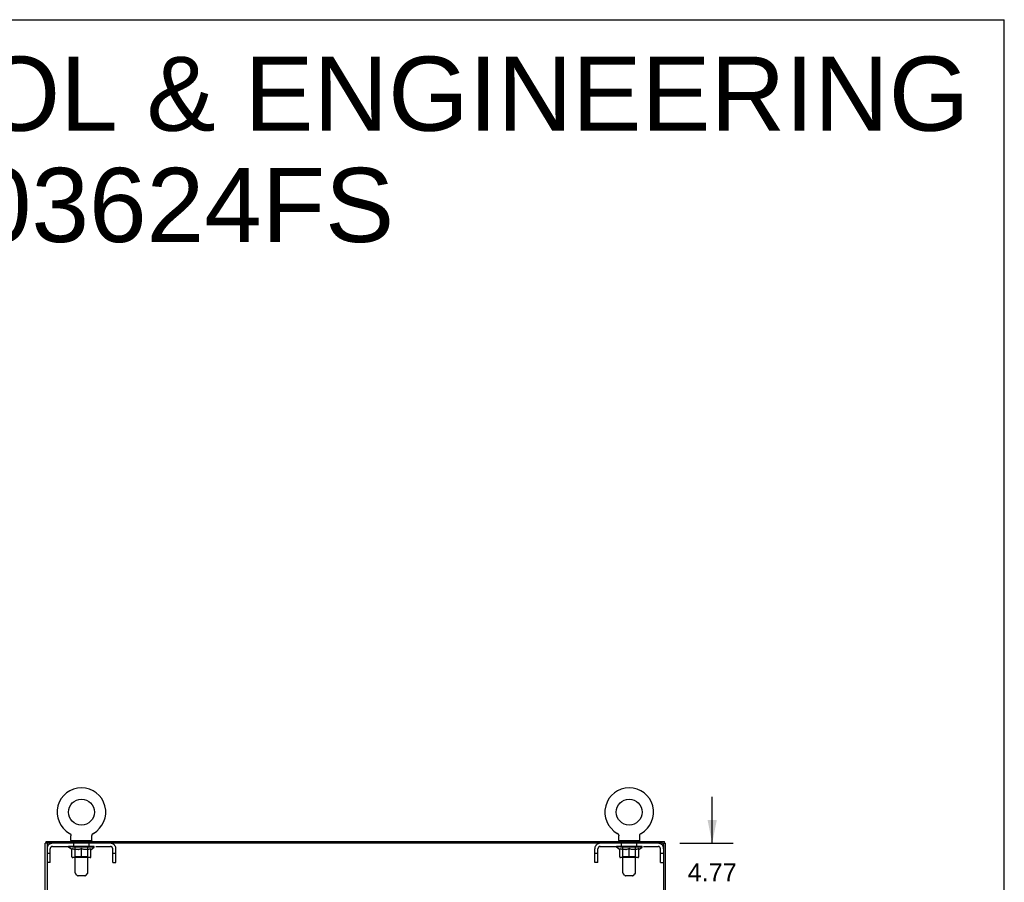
# Model space of a CAD drawing. Header units: inches. Extents: x 0 to 229, y 0 to 148.
# Tile 11 of 11: x 171 to 229, y 98 to 148. Entities that reach past the tile are written whole.
import ezdxf

# ---------------------------------------------------------------- set-up
doc = ezdxf.new("R2010")
doc.units = ezdxf.units.IN
doc.header["$LTSCALE"] = 12.573106
doc.header["$MEASUREMENT"] = 0
doc.linetypes.add('HIDDEN', pattern=[0.2, 0.1, -0.1])
doc.layers.get('0').update_dxf_attribs({"linetype": 'CONTINUOUS'})
for name, color, linetype in [('02___PRT_ALL_AXES', 7, 'CONTINUOUS'), ('DEFAULT_2', 8, 'HIDDEN'), ('DIMENSIONS', 7, 'CONTINUOUS')]:
    doc.layers.add(name, color=color, linetype=linetype)
doc.styles.get("Standard").update_dxf_attribs({"font": 'arial.ttf'})
doc.dimstyles.new('DIMSTYLE_1', dxfattribs={"dimtxt": 1.048879, "dimasz": 1.344717, "dimexe": 0.09, "dimexo": 0.07, "dimgap": 0.039, "dimtad": 0, "dimtih": 1, "dimtoh": 1, "dimzin": 4, "dimdsep": 46, "dimtxsty": 'Standard', "dimblk": '_FILLED', "dimblk1": '_FILLED', "dimblk2": '_FILLED', "dimcen": 0.09, "dimazin": 1, "dimtfac": 1, "dimtdec": 3, "dimtofl": 0, "dimtmove": 0, "dimatfit": 3, "dimldrblk": '_FILLED', "dimfxl": 1, "dimtolj": 1, "dimtzin": 4, "dimarcsym": 0})

# ---------------------------------------------------------------- blocks, each defined once
blk = doc.blocks.new('_FILLED')
at = {"color": 0, "linetype": 'ByBlock'}
blk.add_solid([(0, 0), (-1, 0.2), (-1, -0.2)], dxfattribs=at)
blk = doc.blocks.new('*D8')
at = {"layer": 'DIMENSIONS', "color": 2, "linetype": 'Continuous'}
for p, q in [((211.647, 100.136), (211.647, 102.825)), ((209.763, 100.136), (212.857, 100.136)), ((209.667, 95.365), (212.857, 95.365)), ((211.647, 95.365), (211.647, 92.675))]:
    blk.add_line(p, q, dxfattribs=at)
at = {"layer": 'DIMENSIONS', "color": 2, "linetype": 'Continuous', "xscale": 1.3447171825, "yscale": 1.3447171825, "zscale": 1.3447171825}
for p, rotation in [((211.647, 100.136), 270), ((211.647, 95.365), 90)]:
    blk.add_blockref('_FILLED', p, dxfattribs=dict(at, rotation=rotation))
at = {"layer": 'DIMENSIONS', "color": 2, "linetype": 'Continuous', "insert": (211.647, 98.978), "char_height": 1.0489, "width": 2.8503, "attachment_point": 2, "line_spacing_factor": 0.9}
blk.add_mtext('4.77\\PI.D.', dxfattribs=at)

msp = doc.modelspace()

# ---------------------------------------------------------------- linework, layer by layer
at = {"color": 7, "linetype": 'Continuous'}
for p, q in [((0, 147.919), (228.602, 147.919)), ((228.602, 0), (228.602, 147.919)), ((174.347, 100.712), (174.347, 100.712)), ((174.347, 100.712), (174.352, 100.709)), ((174.349, 100.711), (174.348, 100.712)), ((174.352, 100.709), (174.357, 100.706)), ((174.357, 100.706), (174.362, 100.702)), ((174.362, 100.702), (174.367, 100.699)), ((174.367, 100.699), (174.372, 100.695)), ((174.371, 100.695), (174.376, 100.691)), ((174.376, 100.691), (174.38, 100.687)), ((174.38, 100.687), (174.385, 100.683)), ((174.384, 100.683), (174.389, 100.678)), ((174.388, 100.678), (174.392, 100.674)), ((174.392, 100.674), (174.396, 100.669)), ((174.399, 100.664), (174.403, 100.659)), ((174.403, 100.659), (174.406, 100.654)), ((174.406, 100.654), (174.409, 100.649)), ((174.409, 100.649), (174.412, 100.644)), ((174.411, 100.644), (174.414, 100.638)), ((174.414, 100.638), (174.416, 100.633)), ((174.416, 100.633), (174.418, 100.627)), ((174.418, 100.627), (174.42, 100.621)), ((174.42, 100.621), (174.422, 100.616)), ((174.422, 100.616), (174.423, 100.61)), ((174.423, 100.61), (174.425, 100.604)), ((174.425, 100.604), (174.426, 100.598)), ((174.426, 100.598), (174.426, 100.592)), ((174.426, 100.592), (174.427, 100.586)), ((174.427, 100.586), (174.427, 100.58)), ((175.648, 100.592), (175.649, 100.598)), ((175.648, 100.586), (175.648, 100.592)), ((175.649, 100.598), (175.65, 100.604)), ((175.65, 100.604), (175.651, 100.61)), ((175.651, 100.61), (175.653, 100.616)), ((175.653, 100.616), (175.654, 100.621)), ((175.654, 100.621), (175.656, 100.627)), ((175.656, 100.627), (175.658, 100.633)), ((175.658, 100.633), (175.66, 100.638)), ((175.66, 100.638), (175.663, 100.644)), ((175.663, 100.644), (175.666, 100.649)), ((175.666, 100.649), (175.669, 100.654)), ((175.669, 100.654), (175.672, 100.659)), ((175.672, 100.659), (175.675, 100.664)), ((175.675, 100.664), (175.679, 100.669)), ((175.678, 100.669), (175.682, 100.674)), ((175.682, 100.674), (175.686, 100.678)), ((175.686, 100.678), (175.69, 100.683)), ((175.69, 100.683), (175.694, 100.687)), ((175.694, 100.687), (175.699, 100.691)), ((175.698, 100.691), (175.703, 100.695)), ((175.703, 100.695), (175.708, 100.699)), ((175.707, 100.699), (175.712, 100.702)), ((175.712, 100.702), (175.717, 100.706)), ((175.717, 100.706), (175.722, 100.709)), ((175.717, 100.706), (175.719, 100.707)), ((175.722, 100.709), (175.727, 100.712)), ((175.727, 100.712), (175.725, 100.711)), ((175.727, 100.712), (175.727, 100.712)), ((175.727, 100.712), (175.727, 100.712)), ((206.139, 100.712), (206.139, 100.712)), ((206.139, 100.712), (206.144, 100.709)), ((206.141, 100.711), (206.14, 100.712)), ((206.144, 100.709), (206.149, 100.706)), ((206.149, 100.706), (206.154, 100.702)), ((206.154, 100.702), (206.159, 100.699)), ((206.159, 100.699), (206.164, 100.695)), ((206.163, 100.695), (206.168, 100.691)), ((206.168, 100.691), (206.172, 100.687)), ((206.172, 100.687), (206.177, 100.683)), ((206.176, 100.683), (206.181, 100.678)), ((206.18, 100.678), (206.184, 100.674)), ((206.184, 100.674), (206.188, 100.669)), ((206.188, 100.669), (206.192, 100.664)), ((206.191, 100.664), (206.195, 100.659)), ((206.195, 100.659), (206.198, 100.654)), ((206.198, 100.654), (206.201, 100.649)), ((206.201, 100.649), (206.204, 100.644)), ((206.203, 100.644), (206.206, 100.638)), ((206.206, 100.638), (206.208, 100.633)), ((206.208, 100.633), (206.21, 100.627)), ((206.21, 100.627), (206.212, 100.621)), ((206.212, 100.621), (206.214, 100.616)), ((206.214, 100.616), (206.215, 100.61)), ((206.215, 100.61), (206.217, 100.604)), ((206.217, 100.604), (206.218, 100.598)), ((206.218, 100.598), (206.218, 100.592)), ((206.218, 100.592), (206.219, 100.586)), ((206.219, 100.586), (206.219, 100.58)), ((207.44, 100.592), (207.441, 100.598)), ((207.44, 100.586), (207.44, 100.592)), ((207.441, 100.598), (207.442, 100.604)), ((207.442, 100.604), (207.443, 100.61)), ((207.443, 100.61), (207.445, 100.616)), ((207.445, 100.616), (207.446, 100.621)), ((207.446, 100.621), (207.448, 100.627)), ((207.448, 100.627), (207.45, 100.633)), ((207.45, 100.633), (207.452, 100.638)), ((207.452, 100.638), (207.455, 100.644)), ((207.455, 100.644), (207.458, 100.649)), ((207.458, 100.649), (207.461, 100.654)), ((207.461, 100.654), (207.464, 100.659)), ((207.464, 100.659), (207.467, 100.664)), ((207.467, 100.664), (207.471, 100.669)), ((207.47, 100.669), (207.474, 100.674)), ((207.474, 100.674), (207.478, 100.678)), ((207.478, 100.678), (207.482, 100.683)), ((207.482, 100.683), (207.486, 100.687)), ((207.486, 100.687), (207.491, 100.691)), ((207.49, 100.691), (207.495, 100.695)), ((207.495, 100.695), (207.5, 100.699)), ((207.499, 100.699), (207.504, 100.702)), ((207.504, 100.702), (207.509, 100.706)), ((207.509, 100.706), (207.514, 100.709)), ((207.509, 100.706), (207.511, 100.707)), ((207.514, 100.709), (207.519, 100.712)), ((207.519, 100.712), (207.517, 100.711)), ((207.519, 100.712), (207.519, 100.712)), ((207.519, 100.712), (207.519, 100.712)), ((173.097, 100.136), (172.933, 100.136)), ((172.985, 100.136), (172.985, 100.24)), ((173.037, 100.136), (173.037, 100.095)), ((174.427, 100.58), (174.427, 100.575)), ((174.427, 100.29), (174.427, 100.575)), ((174.442, 100.27), (174.442, 100.24)), ((175.632, 100.27), (174.442, 100.27)), ((175.632, 100.27), (175.632, 100.24)), ((175.647, 100.29), (175.647, 100.575)), ((206.219, 100.58), (206.219, 100.575)), ((206.219, 100.29), (206.219, 100.575)), ((206.234, 100.27), (206.234, 100.24)), ((207.424, 100.27), (206.234, 100.27)), ((207.424, 100.27), (207.424, 100.24)), ((207.439, 100.29), (207.439, 100.575)), ((208.767, 100.136), (208.933, 100.136)), ((208.829, 100.073), (208.829, 100.136)), ((208.881, 100.136), (208.881, 100.24))]:
    msp.add_line(p, q, dxfattribs=at)
at = {"color": 3, "linetype": 'Continuous'}
for p, q in [((172.933, 10.344), (172.933, 100.136)), ((172.985, 100.24), (208.881, 100.24)), ((173.037, 100.076), (173.037, 10.404)), ((208.767, 100.136), (173.097, 100.136)), ((208.829, 100.073), (208.829, 10.406)), ((208.933, 10.344), (208.933, 100.136))]:
    msp.add_line(p, q, dxfattribs=at)
at = {"color": 7, "linetype": 'Continuous'}
for points in [[(174.396, 100.669), (174.4, 100.664), (174.403, 100.659)], [(175.647, 100.575), (175.647, 100.58), (175.648, 100.586)], [(175.647, 100.575), (175.647, 100.58), (175.648, 100.586)], [(207.439, 100.575), (207.439, 100.58), (207.44, 100.586)], [(207.439, 100.575), (207.439, 100.58), (207.44, 100.586)]]:
    msp.add_lwpolyline(points, dxfattribs=at)
for centre in [(175.037, 101.942), (206.829, 101.942)]:
    msp.add_circle(centre, 0.75, dxfattribs=at)
for centre, radius, start, end in [((175.037, 101.942), 1.41, 299.2655, 240.7345), ((206.829, 101.942), 1.41, 299.2655, 240.7345), ((174.447, 100.29), 0.02, 180, 263.0769), ((175.627, 100.29), 0.02, 276.9231, 360), ((206.239, 100.29), 0.02, 180, 263.0769), ((207.419, 100.29), 0.02, 276.9231, 360)]:
    msp.add_arc(centre, radius, start, end, dxfattribs=at)
at = {"color": 3, "linetype": 'Continuous'}
for centre, radius, start, end in [((173.097, 100.076), 0.06, 90, 180), ((208.767, 100.073), 0.0625, 0, 90)]:
    msp.add_arc(centre, radius, start, end, dxfattribs=at)
at = {"layer": '02___PRT_ALL_AXES', "color": 8, "linetype": 'HIDDEN'}
for p, q in [((174.6, 99.949), (174.6, 100.136)), ((175.475, 100.136), (174.6, 100.136)), ((175.475, 99.949), (175.475, 100.136)), ((206.392, 99.949), (206.392, 100.136)), ((207.267, 100.136), (206.392, 100.136)), ((207.267, 99.949), (207.267, 100.136)), ((175.475, 99.949), (174.6, 99.949)), ((207.267, 99.949), (206.392, 99.949))]:
    msp.add_line(p, q, dxfattribs=at)
at = {"layer": 'DEFAULT_2', "color": 8, "linetype": 'HIDDEN'}
for p, q in [((174.356, 100.707), (174.357, 100.706)), ((206.148, 100.707), (206.149, 100.706)), ((174.662, 100.27), (174.662, 100.24)), ((174.672, 98.424), (174.672, 100.24)), ((175.402, 98.424), (175.402, 100.24)), ((175.412, 100.27), (175.412, 100.24)), ((206.454, 100.27), (206.454, 100.24)), ((206.464, 98.424), (206.464, 100.24)), ((207.194, 98.424), (207.194, 100.24)), ((207.204, 100.27), (207.204, 100.24)), ((173.224, 99.541), (173.037, 99.541)), ((173.224, 99.011), (173.224, 99.819)), ((173.354, 99.949), (176.72, 99.949)), ((174.294, 99.901), (174.294, 99.956)), ((174.48, 99.771), (174.294, 99.901)), ((175.781, 99.901), (174.294, 99.901)), ((174.305, 99.948), (174.305, 99.956)), ((174.316, 99.944), (174.316, 99.948)), ((174.316, 99.944), (175.759, 99.944)), ((174.326, 99.944), (174.326, 99.948)), ((174.327, 99.944), (174.327, 99.948)), ((174.339, 99.948), (174.339, 99.956)), ((174.358, 99.944), (174.358, 99.948)), ((174.36, 99.944), (174.36, 99.948)), ((174.393, 99.948), (174.393, 99.956)), ((174.411, 99.944), (174.411, 99.948)), ((174.414, 99.944), (174.414, 99.948)), ((174.65, 99.948), (174.421, 99.948)), ((174.468, 99.948), (174.468, 99.956)), ((174.469, 99.944), (174.469, 99.948)), ((174.47, 99.944), (174.47, 99.948)), ((174.473, 99.944), (174.473, 99.948)), ((174.48, 99.771), (174.487, 99.771)), ((174.482, 99.944), (174.482, 99.948)), ((174.483, 99.944), (174.483, 99.948)), ((174.487, 99.944), (174.487, 99.948)), ((174.487, 99.346), (174.487, 99.826)), ((174.487, 99.826), (174.521, 99.812)), ((174.49, 99.944), (174.49, 99.949)), ((174.494, 99.944), (174.494, 99.948)), ((174.513, 99.944), (174.513, 99.948)), ((174.556, 99.801), (174.521, 99.812)), ((174.531, 99.944), (174.531, 99.948)), ((174.533, 99.944), (174.533, 99.951)), ((174.589, 99.791), (174.555, 99.801)), ((174.559, 99.948), (174.559, 99.956)), ((174.559, 99.944), (174.559, 99.948)), ((174.571, 99.944), (174.571, 99.948)), ((174.576, 99.944), (174.576, 99.948)), ((174.584, 99.944), (174.584, 99.948)), ((174.622, 99.782), (174.588, 99.791)), ((174.6, 99.944), (174.6, 99.953)), ((174.62, 99.944), (174.62, 99.948)), ((174.655, 99.776), (174.622, 99.782)), ((174.623, 99.944), (174.623, 99.948)), ((174.65, 99.944), (174.65, 99.948)), ((174.688, 99.771), (174.655, 99.776)), ((174.729, 99.948), (174.663, 99.948)), ((174.665, 99.948), (174.665, 99.956)), ((174.671, 99.349), (174.671, 99.898)), ((174.674, 99.944), (174.674, 99.948)), ((174.679, 99.944), (174.679, 99.948)), ((174.686, 99.944), (174.686, 99.954)), ((174.836, 99.771), (174.688, 99.771)), ((174.694, 99.944), (174.694, 99.948)), ((174.705, 99.944), (174.705, 99.948)), ((174.729, 99.944), (174.729, 99.948)), ((174.816, 99.948), (174.754, 99.948)), ((174.778, 99.944), (174.778, 99.948)), ((174.783, 99.948), (174.783, 99.956)), ((174.787, 99.944), (174.787, 99.948)), ((174.79, 99.944), (174.79, 99.955)), ((174.794, 99.944), (174.794, 99.948)), ((174.803, 99.944), (174.803, 99.948)), ((174.816, 99.944), (174.816, 99.948)), ((174.836, 99.771), (174.869, 99.776)), ((174.911, 99.948), (174.853, 99.948)), ((174.869, 99.944), (174.869, 99.948)), ((174.902, 99.782), (174.869, 99.776)), ((174.902, 99.948), (174.994, 99.953)), ((174.936, 99.791), (174.902, 99.782)), ((174.908, 99.948), (174.908, 99.956)), ((174.909, 99.956), (174.908, 99.956)), ((174.909, 99.948), (174.909, 99.956)), ((174.909, 99.944), (174.909, 99.948)), ((174.911, 99.944), (174.911, 99.948)), ((174.914, 99.944), (174.914, 99.948)), ((174.915, 99.944), (174.915, 99.948)), ((174.969, 99.801), (174.935, 99.791)), ((174.958, 99.948), (175.032, 99.948)), ((174.966, 99.944), (174.966, 99.948)), ((175.003, 99.812), (174.968, 99.801)), ((174.97, 99.948), (174.97, 99.952)), ((174.994, 99.948), (174.994, 99.953)), ((175.037, 99.826), (175.003, 99.812)), ((175.009, 99.944), (175.009, 99.948)), ((175.034, 99.948), (175.034, 99.948)), ((175.034, 99.944), (175.034, 99.948)), ((175.034, 99.944), (175.034, 99.948)), ((175.037, 99.948), (175.037, 99.956)), ((175.037, 99.956), (175.172, 99.948)), ((175.037, 99.303), (175.037, 99.826)), ((175.037, 99.826), (175.072, 99.812)), ((175.04, 99.944), (175.04, 99.948)), ((175.04, 99.948), (175.041, 99.948)), ((175.041, 99.944), (175.041, 99.948)), ((175.065, 99.944), (175.065, 99.948)), ((175.065, 99.948), (175.116, 99.948)), ((175.106, 99.801), (175.072, 99.812)), ((175.14, 99.791), (175.106, 99.801)), ((175.108, 99.944), (175.108, 99.948)), ((175.173, 99.782), (175.139, 99.791)), ((175.159, 99.944), (175.159, 99.948)), ((175.161, 99.944), (175.161, 99.948)), ((175.164, 99.944), (175.164, 99.948)), ((175.164, 99.948), (175.221, 99.948)), ((175.166, 99.948), (175.166, 99.956)), ((175.166, 99.948), (175.166, 99.956)), ((175.166, 99.956), (175.166, 99.956)), ((175.166, 99.944), (175.166, 99.948)), ((175.206, 99.776), (175.172, 99.782)), ((175.205, 99.944), (175.205, 99.948)), ((175.238, 99.771), (175.205, 99.776)), ((175.387, 99.771), (175.238, 99.771)), ((175.258, 99.944), (175.258, 99.948)), ((175.258, 99.948), (175.321, 99.948)), ((175.272, 99.944), (175.272, 99.948)), ((175.281, 99.944), (175.281, 99.948)), ((175.284, 99.944), (175.284, 99.955)), ((175.287, 99.944), (175.287, 99.948)), ((175.292, 99.948), (175.292, 99.956)), ((175.297, 99.944), (175.297, 99.948)), ((175.346, 99.944), (175.346, 99.948)), ((175.346, 99.948), (175.411, 99.948)), ((175.37, 99.944), (175.37, 99.948)), ((175.381, 99.944), (175.381, 99.948)), ((175.387, 99.771), (175.42, 99.776)), ((175.389, 99.944), (175.389, 99.954)), ((175.395, 99.944), (175.395, 99.948)), ((175.401, 99.944), (175.401, 99.948)), ((175.403, 99.349), (175.403, 99.898)), ((175.409, 99.948), (175.409, 99.956)), ((175.453, 99.782), (175.419, 99.776)), ((175.424, 99.944), (175.424, 99.948)), ((175.424, 99.948), (175.653, 99.948)), ((175.452, 99.944), (175.452, 99.948)), ((175.486, 99.791), (175.452, 99.782)), ((175.454, 99.944), (175.454, 99.948)), ((175.475, 99.944), (175.475, 99.953)), ((175.519, 99.801), (175.485, 99.791)), ((175.491, 99.944), (175.491, 99.948)), ((175.499, 99.944), (175.499, 99.948)), ((175.504, 99.944), (175.504, 99.948)), ((175.515, 99.948), (175.515, 99.956)), ((175.515, 99.944), (175.515, 99.948)), ((175.553, 99.812), (175.519, 99.801)), ((175.541, 99.944), (175.541, 99.951)), ((175.543, 99.944), (175.543, 99.948)), ((175.588, 99.826), (175.553, 99.812)), ((175.562, 99.944), (175.562, 99.948)), ((175.581, 99.944), (175.581, 99.948)), ((175.585, 99.944), (175.585, 99.949)), ((175.588, 99.944), (175.588, 99.948)), ((175.588, 99.346), (175.588, 99.826)), ((175.588, 99.771), (175.594, 99.771)), ((175.592, 99.944), (175.592, 99.948)), ((175.592, 99.944), (175.592, 99.948)), ((175.594, 99.771), (175.781, 99.901)), ((175.602, 99.944), (175.602, 99.948)), ((175.605, 99.944), (175.605, 99.948)), ((175.605, 99.944), (175.605, 99.948)), ((175.607, 99.948), (175.607, 99.956)), ((175.661, 99.944), (175.661, 99.948)), ((175.664, 99.944), (175.664, 99.948)), ((175.681, 99.948), (175.681, 99.956)), ((175.714, 99.944), (175.714, 99.948)), ((175.716, 99.944), (175.716, 99.948)), ((175.736, 99.948), (175.736, 99.956)), ((175.747, 99.944), (175.747, 99.948)), ((175.748, 99.944), (175.748, 99.948)), ((175.759, 99.944), (175.759, 99.948)), ((175.769, 99.948), (175.769, 99.956)), ((175.781, 99.901), (175.781, 99.956)), ((176.85, 99.011), (176.85, 99.819)), ((177.037, 99.541), (176.85, 99.541)), ((177.037, 99.011), (177.037, 99.819)), ((204.829, 99.011), (204.829, 99.819)), ((205.016, 99.541), (204.829, 99.541)), ((205.016, 99.011), (205.016, 99.819)), ((205.146, 99.949), (208.512, 99.949)), ((206.086, 99.901), (206.086, 99.956)), ((207.573, 99.901), (206.086, 99.901)), ((206.272, 99.771), (206.086, 99.901)), ((206.097, 99.948), (206.097, 99.956)), ((206.108, 99.944), (206.108, 99.948)), ((206.108, 99.944), (207.551, 99.944)), ((206.118, 99.944), (206.118, 99.948)), ((206.119, 99.944), (206.119, 99.948)), ((206.131, 99.948), (206.131, 99.956)), ((206.15, 99.944), (206.15, 99.948)), ((206.152, 99.944), (206.152, 99.948)), ((206.185, 99.948), (206.185, 99.956)), ((206.203, 99.944), (206.203, 99.948)), ((206.206, 99.944), (206.206, 99.948)), ((206.442, 99.948), (206.213, 99.948)), ((206.26, 99.948), (206.26, 99.956)), ((206.261, 99.944), (206.261, 99.948)), ((206.262, 99.944), (206.262, 99.948)), ((206.265, 99.944), (206.265, 99.948)), ((206.272, 99.771), (206.279, 99.771)), ((206.274, 99.944), (206.274, 99.948)), ((206.275, 99.944), (206.275, 99.948)), ((206.279, 99.944), (206.279, 99.948)), ((206.279, 99.346), (206.279, 99.826)), ((206.279, 99.826), (206.313, 99.812)), ((206.282, 99.944), (206.282, 99.949)), ((206.286, 99.944), (206.286, 99.948)), ((206.305, 99.944), (206.305, 99.948)), ((206.348, 99.801), (206.313, 99.812)), ((206.323, 99.944), (206.323, 99.948)), ((206.325, 99.944), (206.325, 99.951)), ((206.381, 99.791), (206.347, 99.801)), ((206.351, 99.948), (206.351, 99.956)), ((206.351, 99.944), (206.351, 99.948)), ((206.363, 99.944), (206.363, 99.948)), ((206.368, 99.944), (206.368, 99.948)), ((206.376, 99.944), (206.376, 99.948)), ((206.414, 99.782), (206.38, 99.791)), ((206.392, 99.944), (206.392, 99.953)), ((206.412, 99.944), (206.412, 99.948)), ((206.447, 99.776), (206.414, 99.782)), ((206.415, 99.944), (206.415, 99.948)), ((206.442, 99.944), (206.442, 99.948)), ((206.48, 99.771), (206.447, 99.776)), ((206.521, 99.948), (206.455, 99.948)), ((206.457, 99.948), (206.457, 99.956)), ((206.463, 99.349), (206.463, 99.898)), ((206.466, 99.944), (206.466, 99.948)), ((206.471, 99.944), (206.471, 99.948)), ((206.478, 99.944), (206.478, 99.954)), ((206.628, 99.771), (206.48, 99.771)), ((206.486, 99.944), (206.486, 99.948)), ((206.497, 99.944), (206.497, 99.948)), ((206.521, 99.944), (206.521, 99.948)), ((206.608, 99.948), (206.546, 99.948)), ((206.57, 99.944), (206.57, 99.948)), ((206.575, 99.948), (206.575, 99.956)), ((206.579, 99.944), (206.579, 99.948)), ((206.582, 99.944), (206.582, 99.955)), ((206.586, 99.944), (206.586, 99.948)), ((206.595, 99.944), (206.595, 99.948)), ((206.608, 99.944), (206.608, 99.948)), ((206.628, 99.771), (206.661, 99.776)), ((206.703, 99.948), (206.645, 99.948)), ((206.661, 99.944), (206.661, 99.948)), ((206.694, 99.782), (206.661, 99.776)), ((206.694, 99.948), (206.786, 99.953)), ((206.728, 99.791), (206.694, 99.782)), ((206.7, 99.948), (206.7, 99.956)), ((206.701, 99.956), (206.7, 99.956)), ((206.701, 99.948), (206.701, 99.956)), ((206.701, 99.944), (206.701, 99.948)), ((206.703, 99.944), (206.703, 99.948)), ((206.706, 99.944), (206.706, 99.948)), ((206.707, 99.944), (206.707, 99.948)), ((206.761, 99.801), (206.727, 99.791)), ((206.75, 99.948), (206.824, 99.948)), ((206.758, 99.944), (206.758, 99.948)), ((206.795, 99.812), (206.76, 99.801)), ((206.762, 99.948), (206.762, 99.952)), ((206.786, 99.948), (206.786, 99.953)), ((206.829, 99.826), (206.795, 99.812)), ((206.801, 99.944), (206.801, 99.948)), ((206.826, 99.948), (206.826, 99.948)), ((206.826, 99.944), (206.826, 99.948)), ((206.826, 99.944), (206.826, 99.948)), ((206.829, 99.948), (206.829, 99.956)), ((206.829, 99.956), (206.964, 99.948)), ((206.829, 99.303), (206.829, 99.826)), ((206.829, 99.826), (206.864, 99.812)), ((206.832, 99.944), (206.832, 99.948)), ((206.832, 99.948), (206.833, 99.948)), ((206.833, 99.944), (206.833, 99.948)), ((206.857, 99.944), (206.857, 99.948)), ((206.857, 99.948), (206.908, 99.948)), ((206.898, 99.801), (206.864, 99.812)), ((206.932, 99.791), (206.898, 99.801)), ((206.9, 99.944), (206.9, 99.948)), ((206.965, 99.782), (206.931, 99.791)), ((206.951, 99.944), (206.951, 99.948)), ((206.953, 99.944), (206.953, 99.948)), ((206.956, 99.944), (206.956, 99.948)), ((206.956, 99.948), (207.013, 99.948)), ((206.958, 99.948), (206.958, 99.956)), ((206.958, 99.948), (206.958, 99.956)), ((206.958, 99.956), (206.958, 99.956)), ((206.958, 99.944), (206.958, 99.948)), ((206.998, 99.776), (206.964, 99.782)), ((206.997, 99.944), (206.997, 99.948)), ((207.03, 99.771), (206.997, 99.776)), ((207.179, 99.771), (207.03, 99.771)), ((207.05, 99.944), (207.05, 99.948)), ((207.05, 99.948), (207.113, 99.948)), ((207.064, 99.944), (207.064, 99.948)), ((207.073, 99.944), (207.073, 99.948)), ((207.076, 99.944), (207.076, 99.955)), ((207.079, 99.944), (207.079, 99.948)), ((207.084, 99.948), (207.084, 99.956)), ((207.089, 99.944), (207.089, 99.948)), ((207.138, 99.944), (207.138, 99.948)), ((207.138, 99.948), (207.203, 99.948)), ((207.162, 99.944), (207.162, 99.948)), ((207.173, 99.944), (207.173, 99.948)), ((207.179, 99.771), (207.212, 99.776)), ((207.181, 99.944), (207.181, 99.954)), ((207.187, 99.944), (207.187, 99.948)), ((207.193, 99.944), (207.193, 99.948)), ((207.195, 99.349), (207.195, 99.898)), ((207.201, 99.948), (207.201, 99.956)), ((207.245, 99.782), (207.211, 99.776)), ((207.216, 99.944), (207.216, 99.948)), ((207.216, 99.948), (207.445, 99.948)), ((207.244, 99.944), (207.244, 99.948)), ((207.278, 99.791), (207.244, 99.782)), ((207.246, 99.944), (207.246, 99.948)), ((207.267, 99.944), (207.267, 99.953)), ((207.311, 99.801), (207.277, 99.791)), ((207.283, 99.944), (207.283, 99.948)), ((207.291, 99.944), (207.291, 99.948)), ((207.296, 99.944), (207.296, 99.948)), ((207.307, 99.948), (207.307, 99.956)), ((207.307, 99.944), (207.307, 99.948)), ((207.345, 99.812), (207.311, 99.801)), ((207.333, 99.944), (207.333, 99.951)), ((207.335, 99.944), (207.335, 99.948)), ((207.38, 99.826), (207.345, 99.812)), ((207.354, 99.944), (207.354, 99.948)), ((207.373, 99.944), (207.373, 99.948)), ((207.377, 99.944), (207.377, 99.949)), ((207.38, 99.944), (207.38, 99.948)), ((207.38, 99.346), (207.38, 99.826)), ((207.38, 99.771), (207.386, 99.771)), ((207.384, 99.944), (207.384, 99.948)), ((207.384, 99.944), (207.384, 99.948)), ((207.386, 99.771), (207.573, 99.901)), ((207.394, 99.944), (207.394, 99.948)), ((207.397, 99.944), (207.397, 99.948)), ((207.397, 99.944), (207.397, 99.948)), ((207.399, 99.948), (207.399, 99.956)), ((207.453, 99.944), (207.453, 99.948)), ((207.456, 99.944), (207.456, 99.948)), ((207.473, 99.948), (207.473, 99.956)), ((207.506, 99.944), (207.506, 99.948)), ((207.508, 99.944), (207.508, 99.948)), ((207.528, 99.948), (207.528, 99.956)), ((207.539, 99.944), (207.539, 99.948)), ((207.54, 99.944), (207.54, 99.948)), ((207.551, 99.944), (207.551, 99.948)), ((207.561, 99.948), (207.561, 99.956)), ((207.573, 99.901), (207.573, 99.956)), ((208.642, 99.011), (208.642, 99.819)), ((208.829, 99.541), (208.642, 99.541)), ((173.224, 99.011), (173.037, 99.011)), ((175.544, 99.303), (174.53, 99.303)), ((174.671, 99.349), (174.625, 99.303)), ((175.403, 99.349), (174.671, 99.349)), ((175.403, 99.349), (175.45, 99.303)), ((176.85, 99.011), (177.037, 99.011)), ((205.016, 99.011), (204.829, 99.011)), ((207.336, 99.303), (206.322, 99.303)), ((206.463, 99.349), (206.417, 99.303)), ((207.195, 99.349), (206.463, 99.349)), ((207.195, 99.349), (207.242, 99.303)), ((208.642, 99.011), (208.829, 99.011)), ((174.773, 98.282), (174.702, 98.353)), ((175.302, 98.282), (175.373, 98.353)), ((206.565, 98.282), (206.494, 98.353)), ((207.094, 98.282), (207.165, 98.353)), ((175.231, 98.253), (174.844, 98.253)), ((207.023, 98.253), (206.636, 98.253))]:
    msp.add_line(p, q, dxfattribs=at)
for centre, radius, start, end in [((173.354, 99.819), 0.317, 90, 180), ((174.447, 100.29), 0.02, 263.0769, 270), ((174.642, 100.24), 0.03, 0, 90), ((175.432, 100.24), 0.03, 90, 180), ((175.627, 100.29), 0.02, 270, 276.9231), ((176.72, 99.819), 0.317, 0, 90), ((205.146, 99.819), 0.317, 90, 180), ((206.239, 100.29), 0.02, 263.0769, 270), ((206.434, 100.24), 0.03, 0, 90), ((207.224, 100.24), 0.03, 90, 180), ((207.419, 100.29), 0.02, 270, 276.9231), ((208.512, 99.819), 0.317, 0, 90), ((173.354, 99.819), 0.13, 90, 180), ((174.625, 99.898), 0.0466, 0, 90), ((175.45, 99.898), 0.0466, 90, 180), ((176.72, 99.819), 0.13, 0, 90), ((205.146, 99.819), 0.13, 90, 180), ((206.417, 99.898), 0.0466, 0, 90), ((207.242, 99.898), 0.0466, 90, 180), ((208.512, 99.819), 0.13, 0, 90), ((174.53, 99.346), 0.0434, 180, 270), ((175.544, 99.346), 0.0434, 270, 360), ((206.322, 99.346), 0.0434, 180, 270), ((207.336, 99.346), 0.0434, 270, 360), ((174.772, 98.424), 0.1, 180, 225), ((175.302, 98.424), 0.1, 315, 360), ((206.564, 98.424), 0.1, 180, 225), ((207.094, 98.424), 0.1, 315, 360), ((174.844, 98.353), 0.1, 225, 270), ((175.231, 98.353), 0.1, 270, 315), ((206.636, 98.353), 0.1, 225, 270), ((207.023, 98.353), 0.1, 270, 315)]:
    msp.add_arc(centre, radius, start, end, dxfattribs=at)
for centre, major_axis, ratio, start_param, end_param in [((175.037, 99.956), (0.743, 0.008), 0.059247, 2.966439, 3.140971), ((174.271, 99.942), (0.232, 0), 0.060167, 0.426548, 1.470503), ((175.037, 99.956), (0.744, 0), 0.060167, 3.141593, 3.316126), ((174.271, 99.934), (0.232, 0.002), 0.059247, 1.374323, 1.469882), ((175.037, 99.956), (0.743, 0.015), 0.056515, 2.79136, 2.965893), ((174.242, 99.942), (0.232, 0.002), 0.059247, 0.251393, 1.295349), ((174.322, 99.942), (0.232, -0.002), 0.059247, 0.601702, 1.645657), ((175.037, 99.956), (0.743, -0.008), 0.059247, -2.966439, -2.791906), ((174.322, 99.934), (0.232, 0), 0.060167, 1.549477, 1.645036), ((174.242, 99.934), (0.232, 0.005), 0.056515, 1.199244, 1.294804), ((174.326, 99.937), (0.192, 0.002), 0.059247, 1.051627, 1.625044), ((174.303, 99.937), (0.192, 0.004), 0.056515, 0.876548, 1.449966), ((174.371, 99.937), (0.192, 0), 0.060167, 1.226781, 1.800198), ((175.037, 99.956), (0.743, 0.022), 0.052059, 2.616423, 2.790956), ((174.238, 99.942), (0.232, 0.005), 0.056515, 0.076315, 1.120271), ((174.396, 99.942), (0.232, -0.005), 0.056515, 0.77678, 1.820736), ((175.037, 99.956), (0.743, -0.015), 0.056515, -2.79136, -2.616827), ((174.396, 99.934), (0.232, -0.002), 0.059247, 1.724631, 1.82019), ((174.238, 99.934), (0.232, 0.007), 0.052059, 1.024308, 1.119867), ((174.302, 99.937), (0.192, 0.006), 0.052059, 0.701611, 1.275029), ((174.436, 99.937), (0.192, -0.002), 0.059247, 1.401935, 1.975352), ((175.037, 99.956), (0.743, 0.029), 0.046022, 2.441677, 2.61621), ((174.489, 99.942), (0.232, -0.007), 0.052059, 0.951717, 1.995673), ((175.037, 99.956), (0.743, -0.022), 0.052059, -2.616423, -2.441891), ((174.258, 99.942), (0.232, 0.007), 0.052059, -0.098622, 0.945334), ((174.489, 99.934), (0.232, -0.005), 0.056515, 1.899709, 1.995269), ((174.258, 99.934), (0.232, 0.009), 0.046022, 0.849561, 0.945121), ((174.324, 99.937), (0.192, 0.007), 0.046022, 0.526865, 1.100283), ((174.519, 99.937), (0.192, -0.004), 0.056515, 1.577013, 2.150431), ((175.037, 99.956), (0.743, 0.034), 0.038593, 2.267147, 2.44168), ((174.598, 99.942), (0.232, -0.009), 0.046022, 1.126463, 2.170419), ((174.302, 99.942), (0.232, 0.009), 0.046022, -0.273368, 0.770588), ((175.037, 99.956), (0.743, -0.029), 0.046022, -2.441677, -2.267144), ((174.598, 99.934), (0.232, -0.007), 0.052059, 2.074646, 2.170205), ((174.302, 99.934), (0.232, 0.011), 0.038593, 0.675031, 0.77059), ((174.367, 99.937), (0.192, 0.009), 0.038593, 0.352335, 0.925752), ((174.618, 99.937), (0.192, -0.006), 0.052059, 1.75195, 2.325367), ((175.037, 99.956), (0.743, 0.039), 0.030002, 2.09283, 2.267363), ((174.721, 99.942), (0.232, -0.011), 0.038593, 1.300994, 2.344949), ((174.368, 99.942), (0.232, 0.011), 0.038593, -0.447899, 0.596057), ((175.037, 99.956), (0.743, -0.034), 0.038593, -2.267147, -2.092614), ((174.721, 99.934), (0.232, -0.009), 0.046022, 2.249392, 2.344952), ((174.368, 99.934), (0.232, 0.012), 0.030002, 0.500714, 0.596274), ((174.431, 99.937), (0.192, 0.01), 0.030002, 0.178018, 0.751436), ((174.73, 99.937), (0.192, -0.007), 0.046022, 1.926696, 2.500114), ((174.454, 99.942), (0.232, 0.012), 0.030002, -0.622215, 0.421741), ((175.037, 99.956), (0.743, 0.042), 0.020513, 1.918702, 2.093235), ((174.854, 99.942), (0.232, -0.012), 0.030002, 1.47531, 2.519266), ((175.037, 99.956), (0.743, -0.039), 0.030002, -2.09283, -1.918297), ((174.854, 99.934), (0.232, -0.011), 0.038593, 2.423923, 2.519482), ((174.454, 99.934), (0.232, 0.013), 0.020513, 0.326586, 0.422146), ((174.513, 99.937), (0.192, 0.011), 0.020513, 0.00389, 0.577307), ((174.851, 99.937), (0.192, -0.009), 0.038593, 2.101227, 2.674644), ((174.558, 99.942), (0.232, 0.013), 0.020513, -0.796343, 0.247613), ((175.037, 99.956), (0.743, 0.044), 0.010411, 1.744712, 1.919245), ((174.992, 99.942), (0.232, -0.013), 0.020513, 1.649438, 2.693394), ((175.037, 99.956), (0.743, -0.042), 0.020513, -1.918702, -1.744169), ((174.992, 99.934), (0.232, -0.012), 0.030002, 2.598239, 2.693799), ((174.558, 99.934), (0.232, 0.014), 0.010411, 0.152596, 0.248156), ((174.611, 99.937), (0.192, 0.011), 0.010411, 6.113086, 6.686503), ((174.977, 99.937), (0.192, -0.01), 0.030002, 2.275543, 2.848961), ((174.677, 99.942), (0.232, 0.014), 0.010411, -0.970333, -0.000837), ((175.131, 99.942), (0.232, -0.014), 0.010411, 1.823428, 2.867384), ((175.037, 99.956), (0.743, -0.044), 0.010411, -1.744712, -1.570179), ((175.131, 99.934), (0.232, -0.013), 0.020513, 2.772368, 2.867927), ((175.106, 99.937), (0.192, -0.011), 0.020513, 2.449671, 3.023089), ((174.943, 99.942), (0.232, 0.014), 0.010411, 0.274209, 1.318165), ((174.842, 99.937), (0.192, 0.011), 0.010411, -0.000381, 0.517932), ((174.807, 99.934), (0.232, 0.014), 0.010411, 0.195236, 0.407198), ((175.037, 99.956), (0.743, 0.044), 0.010411, -1.579123, -1.39688), ((175.268, 99.934), (0.232, -0.014), 0.010411, 2.946357, 3.041917), ((175.232, 99.937), (0.192, -0.011), 0.010411, 2.623661, 3.142044), ((175.083, 99.942), (0.232, 0.013), 0.020513, 0.448199, 1.492154), ((174.968, 99.937), (0.192, 0.011), 0.020513, 0.118504, 0.691921), ((174.943, 99.934), (0.232, 0.013), 0.020513, 0.273666, 0.369225), ((175.037, 99.956), (0.743, 0.042), 0.020513, -1.397424, -1.222891), ((175.398, 99.942), (0.232, -0.014), 0.010411, -3.140756, -2.17126), ((175.037, 99.956), (0.743, -0.044), 0.010411, 1.222347, 1.39688), ((175.221, 99.942), (0.232, 0.012), 0.030002, 0.622327, 1.666283), ((175.097, 99.937), (0.192, 0.01), 0.030002, 0.292632, 0.86605), ((175.464, 99.937), (0.192, -0.011), 0.010411, 2.738275, 3.311692), ((175.516, 99.942), (0.232, -0.013), 0.020513, 2.89398, 3.937936), ((175.083, 99.934), (0.232, 0.012), 0.030002, 0.447794, 0.543354), ((175.516, 99.934), (0.232, -0.014), 0.010411, 2.893437, 2.988996), ((175.353, 99.942), (0.232, 0.011), 0.038593, 0.796643, 1.840599), ((175.037, 99.956), (0.743, 0.039), 0.030002, -1.223295, -1.048762), ((175.037, 99.956), (0.743, -0.042), 0.020513, 1.048358, 1.222891), ((175.224, 99.937), (0.192, 0.009), 0.038593, 0.466948, 1.040366), ((175.562, 99.937), (0.192, -0.011), 0.020513, 2.564285, 3.137703), ((175.62, 99.942), (0.232, -0.012), 0.030002, 2.719852, 3.763807), ((175.476, 99.942), (0.232, 0.009), 0.046022, 0.971174, 2.01513), ((175.221, 99.934), (0.232, 0.011), 0.038593, 0.62211, 0.71767), ((175.62, 99.934), (0.232, -0.013), 0.020513, 2.719447, 2.815007), ((175.037, 99.956), (0.743, 0.034), 0.038593, -1.048979, -0.874446), ((175.037, 99.956), (0.743, -0.039), 0.030002, 0.874229, 1.048762), ((175.345, 99.937), (0.192, 0.007), 0.046022, 0.641479, 1.214897), ((175.586, 99.942), (0.232, 0.007), 0.052059, 1.14592, 2.189876), ((175.644, 99.937), (0.192, -0.01), 0.030002, 2.390157, 2.963574), ((175.707, 99.942), (0.232, -0.011), 0.038593, 2.545535, 3.589491), ((175.456, 99.937), (0.192, 0.006), 0.052059, 0.816225, 1.389643), ((175.353, 99.934), (0.232, 0.009), 0.046022, 0.796641, 0.892201), ((175.707, 99.934), (0.232, -0.012), 0.030002, 2.545319, 2.640878), ((175.679, 99.942), (0.232, 0.005), 0.056515, 1.320857, 2.364813), ((175.037, 99.956), (0.743, 0.029), 0.046022, -0.874448, -0.699915), ((175.037, 99.956), (0.743, -0.034), 0.038593, 0.699913, 0.874446), ((175.773, 99.942), (0.232, -0.009), 0.046022, 2.371005, 3.41496), ((175.707, 99.937), (0.192, -0.009), 0.038593, 2.21584, 2.789258), ((175.555, 99.937), (0.192, 0.004), 0.056515, 0.991162, 1.564579), ((175.752, 99.942), (0.232, 0.002), 0.059247, 1.495935, 2.539891), ((175.817, 99.942), (0.232, -0.007), 0.052059, 2.196258, 3.240214), ((175.751, 99.937), (0.192, -0.007), 0.046022, 2.04131, 2.614727), ((175.476, 99.934), (0.232, 0.007), 0.052059, 0.971387, 1.066947), ((175.773, 99.934), (0.232, -0.011), 0.038593, 2.371002, 2.466562), ((175.804, 99.942), (0.232, 0), 0.060167, 1.671089, 2.715045), ((175.837, 99.942), (0.232, -0.005), 0.056515, 2.021322, 3.065278), ((175.639, 99.937), (0.192, 0.002), 0.059247, 1.16624, 1.739658), ((175.037, 99.956), (0.743, 0.022), 0.052059, -0.699702, -0.525169), ((175.037, 99.956), (0.743, -0.029), 0.046022, 0.525382, 0.699915), ((175.832, 99.942), (0.232, -0.002), 0.059247, 1.846243, 2.890199), ((175.772, 99.937), (0.192, -0.006), 0.052059, 1.866564, 2.439981), ((175.704, 99.937), (0.192, 0), 0.060167, 1.341394, 1.914812), ((175.771, 99.937), (0.192, -0.004), 0.056515, 1.691627, 2.265045), ((175.748, 99.937), (0.192, -0.002), 0.059247, 1.516549, 2.089966), ((175.586, 99.934), (0.232, 0.005), 0.056515, 1.146324, 1.241883), ((175.817, 99.934), (0.232, -0.009), 0.046022, 2.196472, 2.292031), ((175.037, 99.956), (0.743, 0.015), 0.056515, -0.524765, -0.350233), ((175.037, 99.956), (0.743, -0.022), 0.052059, 0.350636, 0.525169), ((175.679, 99.934), (0.232, 0.002), 0.059247, 1.321402, 1.416962), ((175.837, 99.934), (0.232, -0.007), 0.052059, 2.021726, 2.117285), ((175.037, 99.956), (0.743, 0.008), 0.059247, -0.349687, -0.175154), ((175.037, 99.956), (0.743, -0.015), 0.056515, 0.1757, 0.350233), ((175.752, 99.934), (0.232, 0), 0.060167, 1.496556, 1.592116), ((175.832, 99.934), (0.232, -0.005), 0.056515, 1.846789, 1.942348), ((175.804, 99.934), (0.232, -0.002), 0.059247, 1.67171, 1.76727), ((175.037, 99.956), (0.744, 0), 0.060167, -0.174533, 0), ((175.037, 99.956), (0.743, -0.008), 0.059247, 0.000621, 0.175154), ((206.829, 99.956), (0.743, 0.008), 0.059247, 2.966439, 3.140971), ((206.063, 99.942), (0.232, 0), 0.060167, 0.426548, 1.470503), ((206.829, 99.956), (0.744, 0), 0.060167, 3.141593, 3.316126), ((206.063, 99.934), (0.232, 0.002), 0.059247, 1.374323, 1.469882), ((206.829, 99.956), (0.743, 0.015), 0.056515, 2.79136, 2.965893), ((206.034, 99.942), (0.232, 0.002), 0.059247, 0.251393, 1.295349), ((206.114, 99.942), (0.232, -0.002), 0.059247, 0.601702, 1.645657), ((206.829, 99.956), (0.743, -0.008), 0.059247, -2.966439, -2.791906), ((206.114, 99.934), (0.232, 0), 0.060167, 1.549477, 1.645036), ((206.034, 99.934), (0.232, 0.005), 0.056515, 1.199244, 1.294804), ((206.118, 99.937), (0.192, 0.002), 0.059247, 1.051627, 1.625044), ((206.095, 99.937), (0.192, 0.004), 0.056515, 0.876548, 1.449966), ((206.163, 99.937), (0.192, 0), 0.060167, 1.226781, 1.800198), ((206.829, 99.956), (0.743, 0.022), 0.052059, 2.616423, 2.790956), ((206.03, 99.942), (0.232, 0.005), 0.056515, 0.076315, 1.120271), ((206.188, 99.942), (0.232, -0.005), 0.056515, 0.77678, 1.820736), ((206.829, 99.956), (0.743, -0.015), 0.056515, -2.79136, -2.616827), ((206.188, 99.934), (0.232, -0.002), 0.059247, 1.724631, 1.82019), ((206.03, 99.934), (0.232, 0.007), 0.052059, 1.024308, 1.119867), ((206.094, 99.937), (0.192, 0.006), 0.052059, 0.701611, 1.275029), ((206.228, 99.937), (0.192, -0.002), 0.059247, 1.401935, 1.975352), ((206.829, 99.956), (0.743, 0.029), 0.046022, 2.441677, 2.61621), ((206.281, 99.942), (0.232, -0.007), 0.052059, 0.951717, 1.995673), ((206.829, 99.956), (0.743, -0.022), 0.052059, -2.616423, -2.441891), ((206.05, 99.942), (0.232, 0.007), 0.052059, -0.098622, 0.945334), ((206.281, 99.934), (0.232, -0.005), 0.056515, 1.899709, 1.995269), ((206.05, 99.934), (0.232, 0.009), 0.046022, 0.849561, 0.945121), ((206.116, 99.937), (0.192, 0.007), 0.046022, 0.526865, 1.100283), ((206.311, 99.937), (0.192, -0.004), 0.056515, 1.577013, 2.150431), ((206.829, 99.956), (0.743, 0.034), 0.038593, 2.267147, 2.44168), ((206.39, 99.942), (0.232, -0.009), 0.046022, 1.126463, 2.170419), ((206.094, 99.942), (0.232, 0.009), 0.046022, -0.273368, 0.770588), ((206.829, 99.956), (0.743, -0.029), 0.046022, -2.441677, -2.267144), ((206.39, 99.934), (0.232, -0.007), 0.052059, 2.074646, 2.170205), ((206.094, 99.934), (0.232, 0.011), 0.038593, 0.675031, 0.77059), ((206.159, 99.937), (0.192, 0.009), 0.038593, 0.352335, 0.925752), ((206.41, 99.937), (0.192, -0.006), 0.052059, 1.75195, 2.325367), ((206.829, 99.956), (0.743, 0.039), 0.030002, 2.09283, 2.267363), ((206.513, 99.942), (0.232, -0.011), 0.038593, 1.300994, 2.344949), ((206.16, 99.942), (0.232, 0.011), 0.038593, -0.447899, 0.596057), ((206.829, 99.956), (0.743, -0.034), 0.038593, -2.267147, -2.092614), ((206.513, 99.934), (0.232, -0.009), 0.046022, 2.249392, 2.344952), ((206.16, 99.934), (0.232, 0.012), 0.030002, 0.500714, 0.596274), ((206.223, 99.937), (0.192, 0.01), 0.030002, 0.178018, 0.751436), ((206.522, 99.937), (0.192, -0.007), 0.046022, 1.926696, 2.500114), ((206.246, 99.942), (0.232, 0.012), 0.030002, -0.622215, 0.421741), ((206.829, 99.956), (0.743, 0.042), 0.020513, 1.918702, 2.093235), ((206.646, 99.942), (0.232, -0.012), 0.030002, 1.47531, 2.519266), ((206.829, 99.956), (0.743, -0.039), 0.030002, -2.09283, -1.918297), ((206.646, 99.934), (0.232, -0.011), 0.038593, 2.423923, 2.519482), ((206.246, 99.934), (0.232, 0.013), 0.020513, 0.326586, 0.422146), ((206.305, 99.937), (0.192, 0.011), 0.020513, 0.00389, 0.577307), ((206.643, 99.937), (0.192, -0.009), 0.038593, 2.101227, 2.674644), ((206.35, 99.942), (0.232, 0.013), 0.020513, -0.796343, 0.247613), ((206.829, 99.956), (0.743, 0.044), 0.010411, 1.744712, 1.919245), ((206.784, 99.942), (0.232, -0.013), 0.020513, 1.649438, 2.693394), ((206.829, 99.956), (0.743, -0.042), 0.020513, -1.918702, -1.744169), ((206.784, 99.934), (0.232, -0.012), 0.030002, 2.598239, 2.693799), ((206.35, 99.934), (0.232, 0.014), 0.010411, 0.152596, 0.248156), ((206.403, 99.937), (0.192, 0.011), 0.010411, 6.113086, 6.686503), ((206.769, 99.937), (0.192, -0.01), 0.030002, 2.275543, 2.848961), ((206.469, 99.942), (0.232, 0.014), 0.010411, -0.970333, -0.000837), ((206.923, 99.942), (0.232, -0.014), 0.010411, 1.823428, 2.867384), ((206.829, 99.956), (0.743, -0.044), 0.010411, -1.744712, -1.570179), ((206.923, 99.934), (0.232, -0.013), 0.020513, 2.772368, 2.867927), ((206.898, 99.937), (0.192, -0.011), 0.020513, 2.449671, 3.023089), ((206.735, 99.942), (0.232, 0.014), 0.010411, 0.274209, 1.318165), ((206.634, 99.937), (0.192, 0.011), 0.010411, -0.000381, 0.517932), ((206.599, 99.934), (0.232, 0.014), 0.010411, 0.195236, 0.407198), ((206.829, 99.956), (0.743, 0.044), 0.010411, -1.579123, -1.39688), ((207.06, 99.934), (0.232, -0.014), 0.010411, 2.946357, 3.041917), ((207.024, 99.937), (0.192, -0.011), 0.010411, 2.623661, 3.142044), ((206.875, 99.942), (0.232, 0.013), 0.020513, 0.448199, 1.492154), ((206.76, 99.937), (0.192, 0.011), 0.020513, 0.118504, 0.691921), ((206.735, 99.934), (0.232, 0.013), 0.020513, 0.273666, 0.369225), ((206.829, 99.956), (0.743, 0.042), 0.020513, -1.397424, -1.222891), ((207.19, 99.942), (0.232, -0.014), 0.010411, -3.140756, -2.17126), ((206.829, 99.956), (0.743, -0.044), 0.010411, 1.222347, 1.39688), ((207.013, 99.942), (0.232, 0.012), 0.030002, 0.622327, 1.666283), ((206.889, 99.937), (0.192, 0.01), 0.030002, 0.292632, 0.86605), ((207.256, 99.937), (0.192, -0.011), 0.010411, 2.738275, 3.311692), ((207.308, 99.942), (0.232, -0.013), 0.020513, 2.89398, 3.937936), ((206.875, 99.934), (0.232, 0.012), 0.030002, 0.447794, 0.543354), ((207.308, 99.934), (0.232, -0.014), 0.010411, 2.893437, 2.988996), ((207.145, 99.942), (0.232, 0.011), 0.038593, 0.796643, 1.840599), ((206.829, 99.956), (0.743, 0.039), 0.030002, -1.223295, -1.048762), ((206.829, 99.956), (0.743, -0.042), 0.020513, 1.048358, 1.222891), ((207.016, 99.937), (0.192, 0.009), 0.038593, 0.466948, 1.040366), ((207.354, 99.937), (0.192, -0.011), 0.020513, 2.564285, 3.137703), ((207.412, 99.942), (0.232, -0.012), 0.030002, 2.719852, 3.763807), ((207.268, 99.942), (0.232, 0.009), 0.046022, 0.971174, 2.01513), ((207.013, 99.934), (0.232, 0.011), 0.038593, 0.62211, 0.71767), ((207.412, 99.934), (0.232, -0.013), 0.020513, 2.719447, 2.815007), ((206.829, 99.956), (0.743, 0.034), 0.038593, -1.048979, -0.874446), ((206.829, 99.956), (0.743, -0.039), 0.030002, 0.874229, 1.048762), ((207.137, 99.937), (0.192, 0.007), 0.046022, 0.641479, 1.214897), ((207.378, 99.942), (0.232, 0.007), 0.052059, 1.14592, 2.189876), ((207.436, 99.937), (0.192, -0.01), 0.030002, 2.390157, 2.963574), ((207.499, 99.942), (0.232, -0.011), 0.038593, 2.545535, 3.589491), ((207.248, 99.937), (0.192, 0.006), 0.052059, 0.816225, 1.389643), ((207.145, 99.934), (0.232, 0.009), 0.046022, 0.796641, 0.892201), ((207.499, 99.934), (0.232, -0.012), 0.030002, 2.545319, 2.640878), ((207.471, 99.942), (0.232, 0.005), 0.056515, 1.320857, 2.364813), ((206.829, 99.956), (0.743, 0.029), 0.046022, -0.874448, -0.699915), ((206.829, 99.956), (0.743, -0.034), 0.038593, 0.699913, 0.874446), ((207.565, 99.942), (0.232, -0.009), 0.046022, 2.371005, 3.41496), ((207.499, 99.937), (0.192, -0.009), 0.038593, 2.21584, 2.789258), ((207.347, 99.937), (0.192, 0.004), 0.056515, 0.991162, 1.564579), ((207.544, 99.942), (0.232, 0.002), 0.059247, 1.495935, 2.539891), ((207.609, 99.942), (0.232, -0.007), 0.052059, 2.196258, 3.240214), ((207.543, 99.937), (0.192, -0.007), 0.046022, 2.04131, 2.614727), ((207.268, 99.934), (0.232, 0.007), 0.052059, 0.971387, 1.066947), ((207.565, 99.934), (0.232, -0.011), 0.038593, 2.371002, 2.466562), ((207.596, 99.942), (0.232, 0), 0.060167, 1.671089, 2.715045), ((207.629, 99.942), (0.232, -0.005), 0.056515, 2.021322, 3.065278), ((207.431, 99.937), (0.192, 0.002), 0.059247, 1.16624, 1.739658), ((206.829, 99.956), (0.743, 0.022), 0.052059, -0.699702, -0.525169), ((206.829, 99.956), (0.743, -0.029), 0.046022, 0.525382, 0.699915), ((207.624, 99.942), (0.232, -0.002), 0.059247, 1.846243, 2.890199), ((207.564, 99.937), (0.192, -0.006), 0.052059, 1.866564, 2.439981), ((207.496, 99.937), (0.192, 0), 0.060167, 1.341394, 1.914812), ((207.563, 99.937), (0.192, -0.004), 0.056515, 1.691627, 2.265045), ((207.54, 99.937), (0.192, -0.002), 0.059247, 1.516549, 2.089966), ((207.378, 99.934), (0.232, 0.005), 0.056515, 1.146324, 1.241883), ((207.609, 99.934), (0.232, -0.009), 0.046022, 2.196472, 2.292031), ((206.829, 99.956), (0.743, 0.015), 0.056515, -0.524765, -0.350233), ((206.829, 99.956), (0.743, -0.022), 0.052059, 0.350636, 0.525169), ((207.471, 99.934), (0.232, 0.002), 0.059247, 1.321402, 1.416962), ((207.629, 99.934), (0.232, -0.007), 0.052059, 2.021726, 2.117285), ((206.829, 99.956), (0.743, 0.008), 0.059247, -0.349687, -0.175154), ((206.829, 99.956), (0.743, -0.015), 0.056515, 0.1757, 0.350233), ((207.544, 99.934), (0.232, 0), 0.060167, 1.496556, 1.592116), ((207.624, 99.934), (0.232, -0.005), 0.056515, 1.846789, 1.942348), ((207.596, 99.934), (0.232, -0.002), 0.059247, 1.67171, 1.76727), ((206.829, 99.956), (0.744, 0), 0.060167, -0.174533, 0), ((206.829, 99.956), (0.743, -0.008), 0.059247, 0.000621, 0.175154)]:
    msp.add_ellipse(centre, major_axis=major_axis, ratio=ratio, start_param=start_param, end_param=end_param, dxfattribs=at)

# ---------------------------------------------------------------- texts
at = {"layer": 'DIMENSIONS', "color": 2, "linetype": 'Continuous', "insert": (172.136, 145.778), "char_height": 4.30309, "width": 108.68114, "attachment_point": 2, "line_spacing_factor": 0.9}
msp.add_mtext('SAGINAW CONTROL & ENGINEERING\\PSCE-903624FS', dxfattribs=at)

# ---------------------------------------------------------------- dimensions: what is measured, and where the dimension line sits
at = {"layer": 'DIMENSIONS', "color": 2, "linetype": 'Continuous'}
dim = msp.add_linear_dim(base=(211.647, 95.365), p1=(209.693, 100.136), p2=(209.597, 95.365), angle=270, text='<>\\PI.D.', dimstyle='DIMSTYLE_1', dxfattribs=at)
dim.commit()
dim.dimension.update_dxf_attribs({"geometry": '*D8', "text_midpoint": (211.647, 97.667), "dimtype": 160})

doc.saveas('drawing.dxf')
